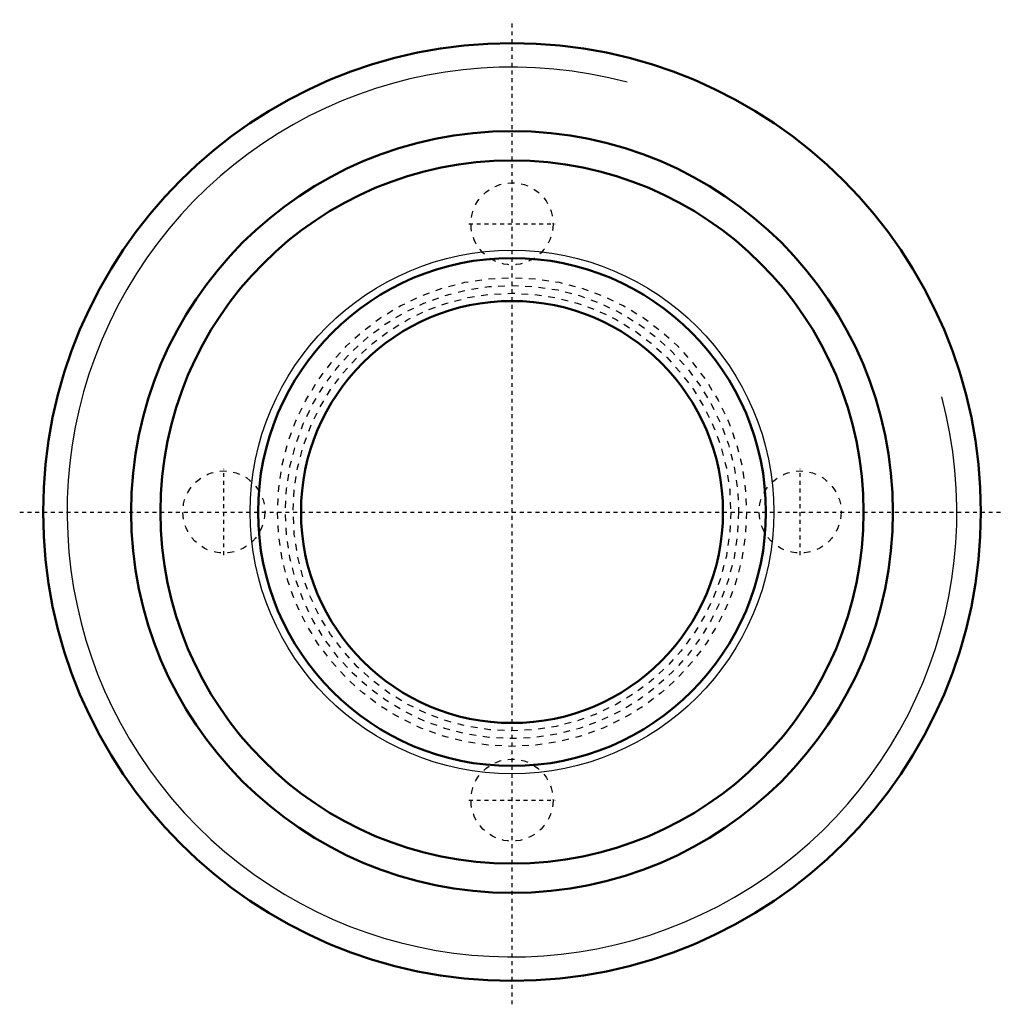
# Model space of a CAD drawing. Header units: millimetres. Extents: x -12.6 to 12.6, y -12.6 to 12.6.
import ezdxf

# ---------------------------------------------------------------- set-up
doc = ezdxf.new("R2010")
doc.units = ezdxf.units.MM
doc.linetypes.add('Center', pattern=[1.5, 0.45, -0.5, 0.05, -0.5])
doc.linetypes.add('Dashed', pattern=[2, 1, -1])
for name, color, linetype, lineweight in [('AM_0', 7, 'Continuous', 50), ('AM_4', 3, 'Continuous', 25), ('AM_5', 3, 'Continuous', 25), ('AM_7', 7, 'Center', 25), ('AM_9', 6, 'Dashed', 25)]:
    doc.layers.add(name, color=color, linetype=linetype, lineweight=lineweight)

msp = doc.modelspace()

# ---------------------------------------------------------------- linework, layer by layer
at = {"layer": 'AM_0', "ltscale": 0.172883}
for radius in [12, 9.75, 9, 6.5, 5.4]:
    msp.add_circle((0, 0), radius, dxfattribs=at)
at = {"layer": 'AM_4', "ltscale": 0.172883}
msp.add_circle((0, 0), 6.7, dxfattribs=at)
at = {"layer": 'AM_5', "ltscale": 0.172883}
msp.add_arc((0, 0), 11.3865, 75, 15, dxfattribs=at)
at = {"layer": 'AM_7', "ltscale": 0.172883}
for p, q in [((0, -12.6), (0, 12.6)), ((-1.1025, 7.375), (1.1025, 7.375)), ((-7.375, -1.1025), (-7.375, 1.1025)), ((7.375, -1.1025), (7.375, 1.1025)), ((-12.6, 0), (12.6, 0)), ((-1.1025, -7.375), (1.1025, -7.375))]:
    msp.add_line(p, q, dxfattribs=at)
at = {"layer": 'AM_9', "ltscale": 0.172883}
for centre, radius in [((0, 7.375), 1.05), ((0, 0), 6), ((0, 0), 5.8), ((0, 0), 5.6), ((-7.375, 0), 1.05), ((7.375, 0), 1.05), ((0, -7.375), 1.05)]:
    msp.add_circle(centre, radius, dxfattribs=at)

doc.saveas('drawing.dxf')
